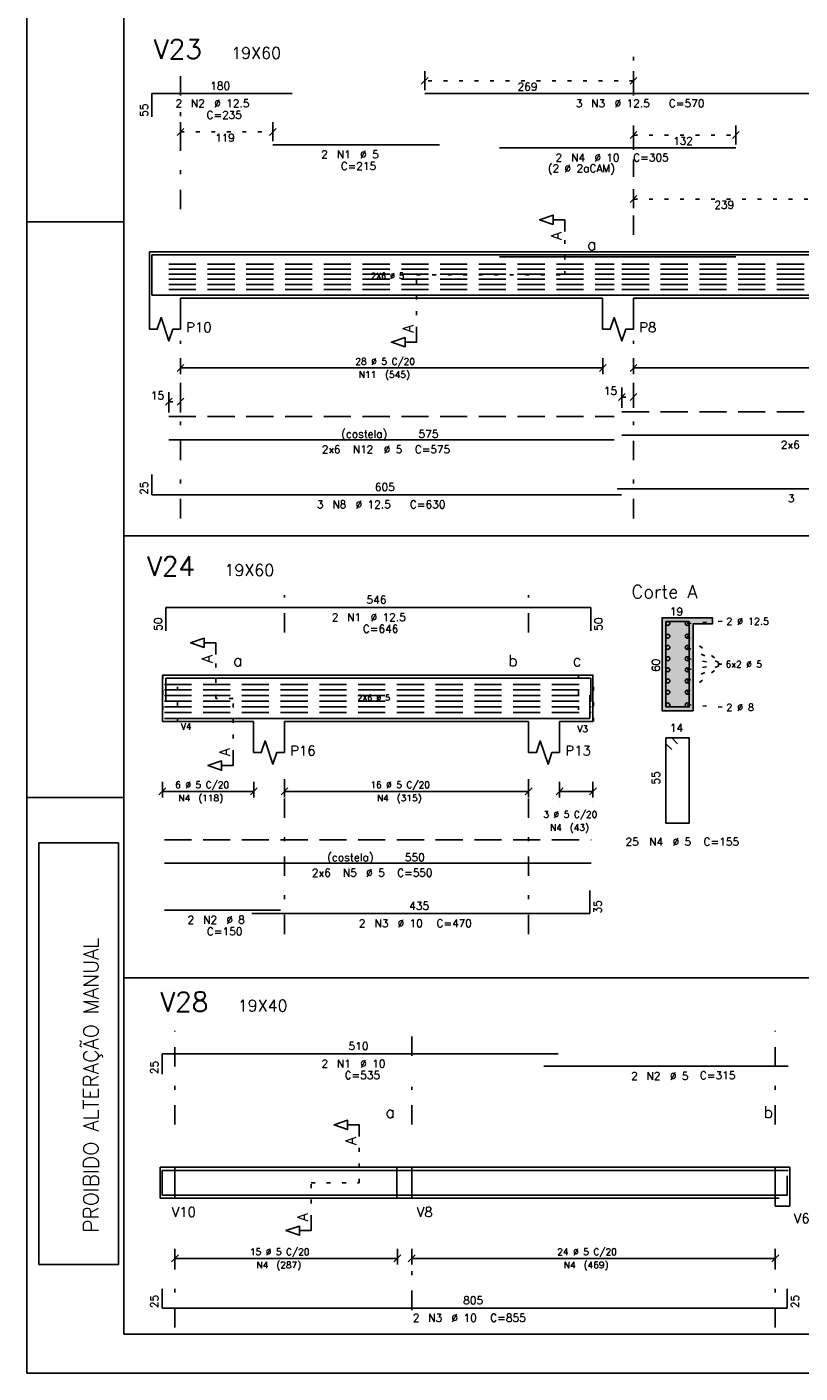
# Model space of a CAD drawing. Extents: x 0 to 84.1, y 0 to 59.4.
# Tile 1 of 17: x 0 to 19.9, y 0 to 34.7. Entities that reach past the tile are written whole.
import ezdxf

# ---------------------------------------------------------------- set-up
doc = ezdxf.new("R2010")
doc.units = 0
for name, pattern in [('ESTILO_TQS_0001', [1, 0.7, -0.3]), ('ESTILO_TQS_0002', [0.4, 0.1, -0.3]), ('ESTILO_TQS_0003', [1.5, 0.5, -0.4, 0.1, -0.5])]:
    doc.linetypes.add(name, pattern=pattern)
for name, color, linetype in [('1', 7, 'CONTINUOUS'), ('10', 10, 'CONTINUOUS'), ('12', 12, 'CONTINUOUS'), ('14', 14, 'CONTINUOUS'), ('2', 2, 'CONTINUOUS'), ('3', 3, 'CONTINUOUS'), ('4', 4, 'CONTINUOUS'), ('5', 3, 'CONTINUOUS')]:
    doc.layers.add(name, color=color, linetype=linetype)
doc.styles.get("Standard").update_dxf_attribs({"font": 'ROMANS.SHX'})

msp = doc.modelspace()

# ---------------------------------------------------------------- linework, layer by layer
at = {"layer": '1', "linetype": 'CONTINUOUS'}
for p, q in [((0, 59.400009), (0, 0)), ((0, 29.699997), (2.5, 29.699997)), ((3.161281, 28.927441), (3.161281, 27.727441)), ((3.161281, 28.927441), (3.961281, 28.927441)), ((3.961281, 28.927441), (14.851281, 28.927441)), ((14.851281, 28.927441), (15.651281, 28.927441)), ((15.651281, 28.927441), (26.851281, 28.927441)), ((3.161281, 27.727441), (3.161281, 26.927441)), ((3.961281, 27.727441), (14.851281, 27.727441)), ((3.961281, 27.727441), (3.961281, 26.927441)), ((14.851281, 27.727441), (14.851281, 26.927441)), ((15.651281, 27.727441), (26.851281, 27.727441)), ((15.651281, 27.727441), (15.651281, 26.927441)), ((2.5, 21.600325), (71.278925, 21.600325)), ((17.688484, 19.485764), (16.388484, 19.485764)), ((16.388484, 19.485764), (16.388484, 17.085764)), ((17.188484, 17.085764), (17.188484, 19.325764)), ((17.188484, 19.325764), (17.688484, 19.325764)), ((3.496, 18.00536), (3.496, 16.80536)), ((3.496, 18.00536), (5.846, 18.00536)), ((5.846, 18.00536), (6.646, 18.00536)), ((6.646, 18.00536), (12.946, 18.00536)), ((12.946, 18.00536), (13.746, 18.00536)), ((13.746, 18.00536), (14.606, 18.00536)), ((14.606, 18.00536), (14.606, 16.80536)), ((16.388484, 17.085764), (17.188484, 17.085764)), ((3.496, 16.80536), (5.846, 16.80536)), ((5.846, 16.80536), (5.846, 16.00536)), ((6.646, 16.80536), (12.946, 16.80536)), ((6.646, 16.80536), (6.646, 16.00536)), ((12.946, 16.80536), (12.946, 16.00536)), ((13.746, 16.80536), (14.606, 16.80536)), ((13.746, 16.80536), (13.746, 16.00536)), ((0, 14.849998), (2.5, 14.849998)), ((2.5, 10.194115), (67.1, 10.194115)), ((3.438865, 5.308773), (3.438865, 4.508773)), ((3.438865, 5.308773), (3.438865, 4.508773)), ((3.438865, 5.308773), (3.438865, 4.508773)), ((3.438865, 5.308773), (3.818865, 5.308773)), ((3.818865, 5.308773), (9.548865, 5.308773)), ((3.818865, 5.308773), (3.818865, 4.508773)), ((9.548865, 5.308773), (9.548865, 4.508773)), ((9.548865, 5.308773), (9.548865, 4.508773)), ((9.548865, 5.308773), (9.928865, 5.308773)), ((9.928865, 5.308773), (19.308865, 5.308773)), ((9.928865, 5.308773), (9.928865, 4.508773)), ((19.308865, 5.308773), (19.308865, 4.508773)), ((19.308865, 5.308773), (19.308865, 4.308773)), ((19.308865, 5.308773), (19.688865, 5.308773)), ((19.688865, 5.308773), (19.688865, 4.508773)), ((19.688865, 5.308773), (19.688865, 4.308773)), ((3.438865, 4.508773), (3.818865, 4.508773)), ((3.818865, 4.508773), (9.548865, 4.508773)), ((9.548865, 4.508773), (9.928865, 4.508773)), ((9.928865, 4.508773), (19.308865, 4.508773)), ((19.308865, 4.308773), (19.688865, 4.308773)), ((0, 0), (0, 0)), ((0, 0), (84.099998, 0))]:
    msp.add_line(p, q, dxfattribs=at)
at = {"layer": '1', "linetype": 'ESTILO_TQS_0002'}
for p, q in [((15.651281, 33.336197), (10.263281, 33.336197)), ((3.961281, 32.016197), (6.346281, 32.016197)), ((15.651281, 31.936197), (18.291281, 31.936197)), ((15.651281, 30.286438), (20.423281, 30.286438)), ((13.876281, 28.327441), (13.876281, 29.450936)), ((10.056281, 26.892441), (10.056281, 28.327441)), ((10.056281, 28.327441), (13.876281, 28.327441)), ((3.661281, 25.057441), (3.961281, 25.057441)), ((15.351281, 25.177441), (15.651281, 25.177441)), ((17.038434, 19.335714), (17.958484, 19.395764)), ((17.038434, 19.007764), (17.943484, 18.285764)), ((4.871, 17.40536), (4.871, 18.54036)), ((17.038434, 18.718964), (17.943484, 18.285764)), ((17.038434, 18.430164), (17.943484, 18.285764)), ((17.038434, 17.563764), (17.943484, 18.285764)), ((17.038434, 17.852564), (17.943484, 18.285764)), ((17.038434, 18.141364), (17.943484, 18.285764)), ((5.321, 17.40536), (4.871, 17.40536)), ((5.321, 15.97036), (5.321, 17.40536)), ((17.038434, 17.235814), (17.958484, 17.175764)), ((8.573865, 4.908773), (8.573865, 6.102415)), ((3.438865, 5.308773), (3.818865, 5.308773)), ((3.818865, 5.308773), (3.818865, 4.508773)), ((9.548865, 5.308773), (9.548865, 4.508773)), ((9.548865, 5.308773), (9.928865, 5.308773)), ((9.928865, 5.308773), (9.928865, 4.508773)), ((19.308865, 5.308773), (19.308865, 4.508773)), ((19.308865, 5.308773), (19.688865, 5.308773)), ((7.333865, 3.973773), (7.333865, 4.908773)), ((7.333865, 4.908773), (8.573865, 4.908773)), ((3.438865, 4.508773), (3.818865, 4.508773)), ((9.548865, 4.508773), (9.928865, 4.508773)), ((19.308865, 4.508773), (19.688865, 4.508773))]:
    msp.add_line(p, q, dxfattribs=at)
at = {"layer": '1', "linetype": 'ESTILO_TQS_0001'}
for p, q in [((3.661281, 28.609581), (15.151481, 28.609581)), ((3.661281, 28.478321), (15.151481, 28.478321)), ((15.351281, 28.609581), (27.151281, 28.609581)), ((15.351281, 28.478321), (27.151281, 28.478321)), ((3.661281, 28.347061), (15.151481, 28.347061)), ((3.661281, 28.215821), (15.151481, 28.215821)), ((15.351281, 28.347061), (27.151281, 28.347061)), ((15.351281, 28.215821), (27.151281, 28.215821)), ((3.661281, 28.084561), (15.151481, 28.084561)), ((3.661281, 27.953301), (15.151481, 27.953301)), ((15.351281, 28.084561), (27.151281, 28.084561)), ((15.351281, 27.953301), (27.151281, 27.953301)), ((3.546, 17.76636), (14.556, 17.76636)), ((3.546, 17.62196), (14.556, 17.62196)), ((3.546, 17.47756), (14.556, 17.47756)), ((3.546, 17.33316), (14.556, 17.33316)), ((3.546, 17.18876), (14.556, 17.18876)), ((3.546, 17.04436), (14.556, 17.04436))]:
    msp.add_line(p, q, dxfattribs=at)
at = {"layer": '1', "linetype": 'CONTINUOUS'}
for points in [[(13.876281, 29.450936), (13.876281, 29.750936), (13.576281, 29.750936), (13.576281, 29.630936), (13.226281, 29.750936), (13.576281, 29.870936), (13.576281, 29.750936)], [(3.161281, 26.927441), (3.361281, 26.927441), (3.461281, 27.227441), (3.661281, 26.627441), (3.761281, 26.927441), (3.961281, 26.927441)], [(14.851281, 26.927441), (15.051281, 26.927441), (15.151281, 27.227441), (15.351281, 26.627441), (15.451281, 26.927441), (15.651281, 26.927441)], [(10.056281, 26.892441), (10.056281, 26.592441), (9.756281, 26.592441), (9.756281, 26.472441), (9.406281, 26.592441), (9.756281, 26.712441), (9.756281, 26.592441)], [(4.871, 18.54036), (4.871, 18.84036), (4.571, 18.84036), (4.571, 18.72036), (4.221, 18.84036), (4.571, 18.96036), (4.571, 18.84036)], [(5.846, 16.00536), (6.046, 16.00536), (6.146, 16.30536), (6.346, 15.70536), (6.446, 16.00536), (6.646, 16.00536)], [(12.946, 16.00536), (13.146, 16.00536), (13.246, 16.30536), (13.446, 15.70536), (13.546, 16.00536), (13.746, 16.00536)], [(5.321, 15.97036), (5.321, 15.67036), (5.021, 15.67036), (5.021, 15.55036), (4.671, 15.67036), (5.021, 15.79036), (5.021, 15.67036)], [(0.304878, 2.8), (2.359074, 2.8), (2.359074, 13.676202), (0.304878, 13.676202), (0.304878, 2.8)], [(8.573865, 6.102415), (8.573865, 6.402415), (8.273865, 6.402415), (8.273865, 6.282415), (7.923865, 6.402415), (8.273865, 6.522415), (8.273865, 6.402415)], [(7.333865, 3.973773), (7.333865, 3.673773), (7.033865, 3.673773), (7.033865, 3.553773), (6.683865, 3.673773), (7.033865, 3.793773), (7.033865, 3.673773)]]:
    msp.add_lwpolyline(points, dxfattribs=at)
at = {"layer": '1', "linetype": 'ESTILO_TQS_0001'}
for points in [[(3.661281, 24.677441), (15.151481, 24.677441)], [(15.351281, 24.797441), (27.151281, 24.797441)], [(3.546, 13.75536), (14.556, 13.75536)]]:
    msp.add_lwpolyline(points, dxfattribs=at)
at = {"layer": '1', "linetype": 'ESTILO_TQS_0002'}
for points in [[(3.506, 18.00536), (3.506, 16.80536), (3.886, 16.80536), (3.886, 18.00536), (3.506, 18.00536)], [(14.2362, 18.00536), (14.2362, 16.80536), (14.6162, 16.80536), (14.6162, 18.00536), (14.2362, 18.00536)]]:
    msp.add_lwpolyline(points, dxfattribs=at)
at = {"layer": '1', "linetype": 'CONTINUOUS'}
for centre in [(16.538534, 19.335714), (17.038434, 19.335714), (16.538534, 19.007764), (16.538534, 18.718964), (17.038434, 19.007764), (17.038434, 18.718964), (16.538534, 18.430164), (17.038434, 18.430164), (16.538534, 18.141364), (17.038434, 18.141364), (16.538534, 17.852564), (17.038434, 17.852564), (16.538534, 17.563764), (17.038434, 17.563764), (16.538534, 17.235814), (17.038434, 17.235814)]:
    msp.add_circle(centre, 0.05, dxfattribs=at)
at = {"layer": '10', "linetype": 'CONTINUOUS'}
msp.add_lwpolyline([(17.188484, 17.085764), (17.188484, 19.325764), (17.688484, 19.325764), (17.688484, 19.485764), (16.388484, 19.485764), (16.388484, 17.085764), (17.188484, 17.085764)], dxfattribs=at)
at = {"layer": '12', "linetype": 'CONTINUOUS'}
msp.add_lwpolyline([(2.5, 1), (83.099998, 1), (83.099998, 58.400009), (2.5, 58.400009), (2.5, 1)], dxfattribs=at)
at = {"layer": '14', "linetype": 'CONTINUOUS'}
for points in [[(16.388484, 17.085764), (17.188484, 17.085764), (16.388484, 19.485764)], [(17.188484, 17.085764), (17.188484, 19.325764), (16.388484, 19.485764)], [(16.388484, 19.485764), (17.188484, 19.325764), (17.688484, 19.485764)], [(17.188484, 19.325764), (17.688484, 19.325764), (17.688484, 19.485764)]]:
    msp.add_solid(points, dxfattribs=at)
at = {"layer": '2', "linetype": 'ESTILO_TQS_0003'}
for p, q in [((15.651281, 32.958197), (15.651281, 34.006197)), ((3.961281, 32.958197), (3.961281, 33.482197)), ((3.961281, 30.027441), (3.961281, 32.703447)), ((15.651281, 31.558197), (15.651281, 32.154197)), ((15.651281, 29.359828), (15.651281, 31.303447)), ((3.961281, 22.048423), (3.961281, 26.627441)), ((15.651281, 22.048423), (15.651281, 26.627441)), ((6.646, 19.10536), (6.646, 20.063451)), ((12.946, 19.10536), (12.946, 20.063451)), ((6.646, 11.324686), (6.646, 15.70536)), ((12.946, 11.324686), (12.946, 15.70536)), ((3.818865, 6.408773), (3.818865, 8.829578)), ((9.928865, 8.186516), (9.928865, 8.829578)), ((19.308865, 6.408773), (19.308865, 8.829578)), ((9.928865, 6.408773), (9.928865, 7.382516)), ((3.818865, 1.174905), (3.818865, 3.208773)), ((9.928865, 1.626905), (9.928865, 3.208773)), ((19.308865, 1.174905), (19.308865, 3.208773))]:
    msp.add_line(p, q, dxfattribs=at)
at = {"layer": '2', "linetype": 'CONTINUOUS'}
for p, q in [((10.35167, 33.424585), (10.174893, 33.247808)), ((10.263281, 33.096197), (10.263281, 33.586197)), ((15.73967, 33.424585), (15.562893, 33.247808)), ((15.651281, 33.096197), (15.651281, 33.586197)), ((10.263281, 32.996197), (10.263281, 32.996197)), ((15.651281, 32.996197), (15.651281, 32.996197)), ((3.872893, 31.927808), (4.04967, 32.104585)), ((3.961281, 31.776197), (3.961281, 32.266197)), ((6.257893, 31.927808), (6.43467, 32.104585)), ((6.346281, 31.776197), (6.346281, 32.266197)), ((15.562893, 31.847808), (15.73967, 32.024585)), ((15.651281, 31.696197), (15.651281, 32.186197)), ((18.202893, 31.847808), (18.37967, 32.024585)), ((18.291281, 31.696197), (18.291281, 32.186197)), ((3.961281, 31.676197), (3.961281, 31.676197)), ((6.346281, 31.676197), (6.346281, 31.676197)), ((15.651281, 31.596197), (15.651281, 31.596197)), ((18.291281, 31.596197), (18.291281, 31.596197)), ((15.562893, 30.19805), (15.73967, 30.374826)), ((15.651281, 30.046438), (15.651281, 30.536438)), ((15.651281, 29.946438), (15.651281, 29.946438)), ((3.961281, 25.767441), (3.961281, 26.177441)), ((14.861281, 25.767441), (14.861281, 26.177441)), ((15.651281, 25.767441), (15.651281, 26.177441)), ((3.872893, 25.839053), (4.04967, 26.01583)), ((3.961281, 25.927441), (14.861281, 25.927441)), ((14.772893, 25.839053), (14.94967, 26.01583)), ((15.562893, 25.839053), (15.73967, 26.01583)), ((15.651281, 25.927441), (26.851281, 25.927441)), ((3.961281, 25.667441), (3.961281, 25.667441)), ((14.861281, 25.667441), (14.861281, 25.667441)), ((15.351281, 24.897441), (15.351281, 25.427441)), ((15.651281, 25.667441), (15.651281, 25.667441)), ((15.651281, 24.897441), (15.651281, 25.427441)), ((3.572893, 24.969053), (3.74967, 25.14583)), ((3.661281, 24.777441), (3.661281, 25.307441)), ((3.872893, 24.969053), (4.04967, 25.14583)), ((3.961281, 24.777441), (3.961281, 25.307441)), ((15.262893, 25.089053), (15.43967, 25.26583)), ((15.562893, 25.089053), (15.73967, 25.26583)), ((3.661281, 24.677441), (3.661281, 24.677441)), ((3.961281, 24.677441), (3.961281, 24.677441)), ((15.351281, 24.797441), (15.351281, 24.797441)), ((15.651281, 24.797441), (15.651281, 24.797441)), ((3.407612, 14.916972), (3.584388, 15.093748)), ((3.496, 14.84536), (3.496, 15.25536)), ((3.496, 15.00536), (5.856, 15.00536)), ((5.767612, 14.916972), (5.944388, 15.093748)), ((5.856, 14.84536), (5.856, 15.25536)), ((6.557612, 14.916972), (6.734388, 15.093748)), ((6.646, 14.84536), (6.646, 15.25536)), ((6.646, 15.00536), (12.946, 15.00536)), ((12.857612, 14.916972), (13.034388, 15.093748)), ((12.946, 14.84536), (12.946, 15.25536)), ((13.657612, 14.916972), (13.834388, 15.093748)), ((13.746, 14.84536), (13.746, 15.25536)), ((13.746, 15.00536), (14.606, 15.00536)), ((14.517612, 14.916972), (14.694388, 15.093748)), ((14.606, 14.84536), (14.606, 15.25536)), ((3.496, 14.74536), (3.496, 14.74536)), ((5.856, 14.74536), (5.856, 14.74536)), ((6.646, 14.74536), (6.646, 14.74536)), ((12.946, 14.74536), (12.946, 14.74536)), ((13.746, 14.74536), (13.746, 14.74536)), ((14.606, 14.74536), (14.606, 14.74536)), ((3.818865, 2.798773), (3.818865, 3.208773)), ((9.558865, 2.798773), (9.558865, 3.208773)), ((9.928865, 2.798773), (9.928865, 3.208773)), ((19.308865, 2.798773), (19.308865, 3.208773)), ((3.730476, 2.870385), (3.907253, 3.047162)), ((3.818865, 2.958773), (9.558865, 2.958773)), ((9.470476, 2.870385), (9.647253, 3.047162)), ((9.840476, 2.870385), (10.017253, 3.047162)), ((9.928865, 2.958773), (19.308865, 2.958773)), ((19.220476, 2.870385), (19.397253, 3.047162)), ((3.818865, 2.698773), (3.818865, 2.698773)), ((9.558865, 2.698773), (9.558865, 2.698773)), ((9.928865, 2.698773), (9.928865, 2.698773)), ((19.308865, 2.698773), (19.308865, 2.698773))]:
    msp.add_line(p, q, dxfattribs=at)
at = {"layer": '4', "linetype": 'CONTINUOUS'}
for p, q in [((3.221281, 32.406197), (3.221281, 33.006197)), ((3.221281, 33.006197), (6.841281, 33.006197)), ((10.263281, 33.006197), (21.663281, 33.006197)), ((6.346281, 31.686197), (10.646281, 31.686197)), ((12.191281, 31.606197), (18.291281, 31.606197)), ((3.221281, 28.247441), (3.221281, 28.847441)), ((3.221281, 28.847441), (6.841281, 28.847441)), ((6.346281, 28.847441), (10.646281, 28.847441)), ((10.263281, 28.847441), (21.663281, 28.847441)), ((12.191281, 28.797441), (18.291281, 28.797441)), ((3.221281, 28.327441), (3.221281, 27.807441)), ((3.221281, 27.807441), (15.341281, 27.807441)), ((15.231281, 27.807441), (27.231281, 27.807441)), ((3.221281, 23.176602), (3.221281, 22.656602)), ((3.221281, 22.656602), (15.341281, 22.656602)), ((15.231281, 22.812441), (27.231281, 22.812441)), ((3.586, 19.148623), (3.586, 19.748623)), ((3.586, 19.748623), (14.546, 19.748623)), ((14.546, 19.748623), (14.546, 19.148623)), ((3.586, 17.32536), (3.586, 17.92536)), ((3.586, 17.92536), (14.546, 17.92536)), ((14.546, 17.92536), (14.546, 17.32536)), ((14.526, 16.88536), (14.526, 17.48536)), ((3.546, 16.88536), (6.546, 16.88536)), ((5.806, 16.88536), (14.526, 16.88536)), ((14.526, 11.852686), (14.526, 12.452686)), ((3.546, 11.942706), (6.546, 11.942706)), ((5.806, 11.852686), (14.526, 11.852686)), ((3.488865, 7.714516), (3.488865, 8.234516)), ((3.488865, 8.234516), (13.708865, 8.234516)), ((13.340465, 7.914516), (19.640465, 7.914516)), ((3.488865, 4.708773), (3.488865, 5.228773)), ((3.488865, 5.228773), (13.708865, 5.228773)), ((13.340465, 5.228773), (19.640465, 5.228773)), ((3.488865, 5.088773), (3.488865, 4.588773)), ((19.618865, 4.588773), (19.618865, 5.088773)), ((3.488865, 4.588773), (19.618865, 4.588773)), ((3.488865, 2.174905), (3.488865, 1.674905)), ((19.618865, 1.674905), (19.618865, 2.174905)), ((3.488865, 1.674905), (19.618865, 1.674905))]:
    msp.add_line(p, q, dxfattribs=at)
for points in [[(3.661281, 24.077441), (15.151481, 24.077441)], [(15.351281, 24.197441), (27.151281, 24.197441)], [(16.490606, 19.384704), (16.489545, 19.385764), (16.488484, 19.385764), (16.488484, 17.185764), (17.088484, 17.185764), (17.088484, 19.385764), (16.488484, 19.385764), (16.488484, 19.384704), (16.489545, 19.383643)], [(16.788484, 16.235764), (16.638484, 16.385764), (16.488484, 16.385764), (16.488484, 14.185764), (17.088484, 14.185764), (17.088484, 16.385764), (16.488484, 16.385764), (16.488484, 16.235764), (16.638484, 16.085764)], [(3.546, 13.15536), (14.556, 13.15536)]]:
    msp.add_lwpolyline(points, dxfattribs=at)

# ---------------------------------------------------------------- texts
at = {"layer": '1', "linetype": 'CONTINUOUS'}
for s, height, p in [('19X60', 0.3, (5.270594, 33.904978)), ('180', 0.2, (4.731281, 33.106197)), ('(2 %%c 2aCAM)', 0.2, (13.441281, 30.976197)), ('a', 0.3, (14.452169, 28.966954)), ('2X6 %%c 5', 0.15, (8.881381, 28.230821)), ('P10', 0.25, (4.111281, 26.852441)), ('P8', 0.25, (15.801281, 26.852441)), ('(costela)', 0.2, (8.106381, 24.127441)), ('575', 0.2, (10.106381, 24.127441)), ('605', 0.2, (8.981281, 22.756602)), ('19X60', 0.3, (5.096, 20.563451)), ('Corte A', 0.34, (15.598484, 19.985764)), ('546', 0.2, (8.766, 19.848623)), ('19', 0.2, (16.588484, 19.545764)), ('2 %%c 12.5', 0.18, (18.048484, 19.305764)), ('a', 0.3, (5.318919, 18.231853)), ('b', 0.3, (12.418919, 18.231853)), ('c', 0.3, (14.078919, 18.231853)), ('6x2 %%c 5', 0.17, (18.028484, 18.200764)), ('2X6 %%c 5', 0.15, (8.526, 17.34816)), ('2 %%c 8', 0.18, (18.048484, 17.085764)), ('14', 0.2, (16.588484, 16.545764)), ('P16', 0.25, (6.796, 15.93036)), ('P13', 0.25, (13.896, 15.93036)), ('(costela)', 0.2, (7.751, 13.20536)), ('550', 0.2, (9.751, 13.20536)), ('435', 0.2, (9.866, 11.952686)), ('19X40', 0.3, (5.438865, 9.329578)), ('510', 0.2, (8.298865, 8.334516)), ('a', 0.3, (9.248865, 6.582415)), ('b', 0.3, (19.008865, 6.582415)), ('V10', 0.25, (3.737593, 4.030239)), ('V8', 0.25, (10.062345, 4.030239)), ('V6', 0.25, (19.789306, 3.865045)), ('805', 0.2, (11.253865, 1.774905))]:
    msp.add_text(s, height=height, dxfattribs=at).set_placement(p)
for s, height, p in [('A', 0.272, (13.794681, 29.233336)), ('A', 0.272, (9.974681, 26.838041)), ('A', 0.272, (4.7894, 18.32276)), ('60', 0.2, (16.328484, 18.085764)), ('A', 0.272, (5.2394, 15.91596)), ('55', 0.2, (16.328484, 15.185764)), ('PROIBIDO ALTERAÇÃO MANUAL', 0.38, (1.842953, 3.623045)), ('A', 0.272, (8.492265, 5.884815)), ('A', 0.272, (7.252265, 3.919373))]:
    msp.add_text(s, height=height, rotation=90, dxfattribs=at).set_placement(p)
at = {"layer": '2', "linetype": 'CONTINUOUS'}
for s, height, p in [('269', 0.2, (12.657281, 33.086197)), ('119', 0.2, (4.853781, 31.766197)), ('132', 0.2, (16.671281, 31.686197)), ('239', 0.2, (17.737281, 30.036438)), ('28 %%c 5 C/20', 0.17, (8.476281, 26.012441)), ('N11', 0.17, (8.561281, 25.672441)), ('(545)', 0.17, (9.241281, 25.672441)), ('15', 0.2, (14.884615, 25.237441)), ('15', 0.2, (3.194615, 25.117441)), ('V4', 0.17, (3.971, 16.59286)), ('V3', 0.17, (14.202072, 16.53262)), ('6 %%c 5 C/20', 0.17, (3.826, 15.09036)), ('(118)', 0.17, (4.421, 14.75036)), ('16 %%c 5 C/20', 0.17, (8.861, 15.09036)), ('(315)', 0.17, (9.541, 14.75036)), ('N4', 0.17, (3.911, 14.75036)), ('N4', 0.17, (9.031, 14.75036)), ('3 %%c 5 C/20', 0.17, (13.326, 14.326724)), ('N4', 0.17, (13.496, 13.986724)), ('(43)', 0.17, (14.006, 13.986724)), ('15 %%c 5 C/20', 0.17, (5.753865, 3.043773)), ('24 %%c 5 C/20', 0.17, (13.683865, 3.043773)), ('N4', 0.17, (5.923865, 2.703773)), ('(287)', 0.17, (6.433865, 2.703773)), ('N4', 0.17, (13.853865, 2.703773)), ('(469)', 0.17, (14.363865, 2.703773))]:
    msp.add_text(s, height=height, dxfattribs=at).set_placement(p)
at = {"layer": '3', "linetype": 'CONTINUOUS'}
for s, p in [('55', (3.121281, 32.406197)), ('25', (3.121281, 22.656602)), ('50', (3.486, 19.148623)), ('50', (14.846, 19.148623)), ('35', (14.826, 11.852686)), ('25', (3.388865, 7.714516)), ('25', (3.388865, 1.674905)), ('25', (19.918865, 1.674905))]:
    msp.add_text(s, height=0.2, rotation=90, dxfattribs=at).set_placement(p)
for s, p in [('2', (3.831281, 32.656197)), ('N2', (4.231281, 32.656197)), ('%%c 12.5', (4.831281, 32.656197)), ('3', (14.163281, 32.656197)), ('N3', (14.563281, 32.656197)), ('%%c 12.5', (15.163281, 32.656197)), ('C=570', (16.563281, 32.656197)), ('C=235', (4.631281, 32.356197)), ('2', (7.596281, 31.336197)), ('N1', (7.996281, 31.336197)), ('%%c 5', (8.596281, 31.336197)), ('2', (13.641281, 31.256197)), ('N4', (14.041281, 31.256197)), ('%%c 10', (14.641281, 31.256197)), ('C=305', (15.641281, 31.256197)), ('C=215', (8.096281, 31.036197)), ('2x6', (19.451281, 23.847441)), ('2x6', (7.606381, 23.727441)), ('N12', (8.406381, 23.727441)), ('%%c 5', (9.206381, 23.727441)), ('C=575', (10.006381, 23.727441)), ('3', (19.631281, 22.462441)), ('3', (7.481281, 22.306602)), ('N8', (7.881281, 22.306602)), ('%%c 12.5', (8.481281, 22.306602)), ('C=630', (9.881281, 22.306602)), ('2', (7.866, 19.398623)), ('N1', (8.266, 19.398623)), ('%%c 12.5', (8.866, 19.398623)), ('C=646', (8.666, 19.098623)), (' 25', (15.310016, 13.606963)), ('N4', (16.059255, 13.606963)), ('%%c 5', (16.659255, 13.606963)), ('C=155', (17.459255, 13.606963)), ('2x6', (7.351, 12.80536)), ('N5', (8.151, 12.80536)), ('%%c 5', (8.751, 12.80536)), ('C=550', (9.551, 12.80536)), ('2', (4.146, 11.592706)), ('N2', (4.546, 11.592706)), ('C=150', (4.646, 11.292706)), ('%%c 8', (5.146, 11.592706)), ('2', (8.566, 11.502686)), ('N3', (8.966, 11.502686)), ('%%c 10', (9.566, 11.502686)), ('C=470', (10.566, 11.502686)), ('2', (7.598865, 7.884516)), ('N1', (7.998865, 7.884516)), ('%%c 10', (8.598865, 7.884516)), ('C=535', (8.198865, 7.584516)), ('2', (15.590465, 7.564516)), ('N2', (15.990465, 7.564516)), ('%%c 5', (16.590465, 7.564516)), ('C=315', (17.361913, 7.579351)), ('2', (9.953865, 1.324905)), ('N3', (10.353865, 1.324905)), ('%%c 10', (10.953865, 1.324905)), ('C=855', (11.953865, 1.324905))]:
    msp.add_text(s, height=0.2, dxfattribs=at).set_placement(p)
at = {"layer": '5', "linetype": 'CONTINUOUS'}
for s, p in [('V23', (3.270594, 33.904978)), ('V24', (3.096, 20.563451)), ('V28', (3.438865, 9.329578))]:
    msp.add_text(s, height=0.5, dxfattribs=at).set_placement(p)

doc.saveas('drawing.dxf')
